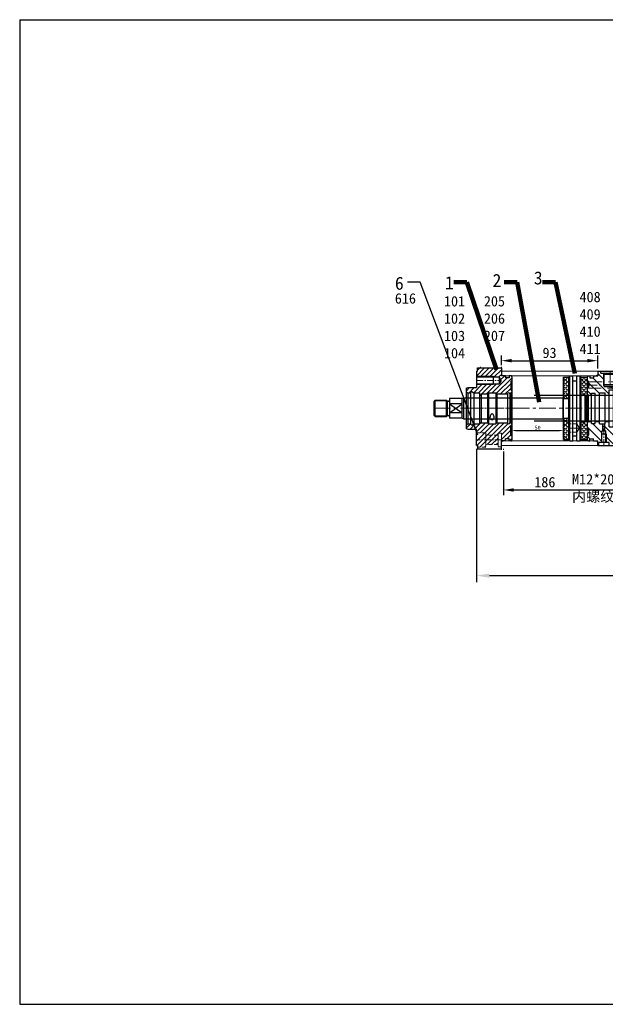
# Model space of a CAD drawing. Header units: millimetres. Extents: x -659 to 2367, y 7246 to 8205.
# Tile 1 of 6: x -659 to -94, y 7255 to 8205. Entities that reach past the tile are written whole.
import ezdxf

# ---------------------------------------------------------------- set-up
doc = ezdxf.new("R2010")
doc.units = ezdxf.units.MM
doc.header["$MEASUREMENT"] = 0
doc.linetypes.add('CENTER', pattern=[50.8, 31.75, -6.35, 6.35, -6.35])
doc.linetypes.add('DASHED', pattern=[19.05, 12.7, -6.35])
doc.layers.get('Defpoints').update_dxf_attribs({"lineweight": 25})
for name, color, linetype, lineweight in [('图层1', 7, 'Continuous', 25), ('图层2', 3, 'CENTER', 13), ('图层3', 2, 'Continuous', 13), ('图层4', 1, 'Continuous', 30), ('图层5', 5, 'DASHED', 13), ('图层7', 4, 'Continuous', 13)]:
    doc.layers.add(name, color=color, linetype=linetype, lineweight=lineweight)
doc.dimstyles.new('ISO-25', dxfattribs={"dimscale": 2, "dimtxt": 2.5, "dimasz": 2.5, "dimexe": 1.25, "dimexo": 0.625, "dimtad": 1, "dimtxsty": 'Standard', "dimcen": 2.5, "dimadec": 0, "dimazin": 0, "dimtfac": 1, "dimtmove": 0, "dimatfit": 3, "dimfxl": 0, "dimarcsym": 0})
pattern_1 = [(45, (124.333, 7987.242), (-1.975656, 1.975656), [2.032, -0.762]), (135, (124.333, 7987.242), (-1.975656, -1.975656), [2.032, -0.762])]

# ---------------------------------------------------------------- blocks, each defined once
blk = doc.blocks.new('02特殊前法兰')
at = {"layer": '图层7'}
h = blk.add_hatch(dxfattribs=at)
h.set_pattern_fill('ANSI31', color=256)
h.set_pattern_definition([(45, (-18114.527, 4885.2866), (-2.24506403, 2.24506403), [])])
h.paths.add_polyline_path([(32, 23.7), (26, 23.7), (26, 23), (10, 23), (10, 20), (2, 20), (0, 19.46), (0, 15.87), (1.5, 15), (4.2, 15, -0.547394), (5.85, 15.85), (7.32, 15), (13, 15), (13, 10.2), (14.5, 10.2), (14.5, 14), (20.5, 14), (21.5, 15), (28.5, 15), (29.5, 14), (39.9, 14, -0.912871), (42.1, 14), (43, 14), (44, 15), (44, 17), (43, 18), (43, 26), (44, 27), (44, 30.5, 0.414214), (43, 31.5), (41.6, 31.5), (41.6, 29.4), (38, 29.4), (38, 31.5), (34, 31.5), (34, 36), (34, 39), (11, 39), (11, 36), (10, 36), (10, 31), (26, 31), (26, 30.3), (32, 30.3), (33.91, 27)])
h.paths.add_polyline_path([(15.45, -23.51), (19, -23.51), (19, -26.01), (31, -26.01), (31, -24.01), (34, -24.01), (34, -30.51), (34, -31.5), (38, -31.5), (38, -29.4), (41.6, -29.4), (41.6, -31.5), (43, -31.5, 0.414214), (44, -30.5), (44, -27), (43, -26), (43, -18), (44, -17), (44, -15), (43, -14), (42.1, -14, -0.912871), (39.9, -14), (29.5, -14), (28.5, -15), (21.5, -15), (20.5, -14), (17.38, -14, -0.072973), (17.82, -16.95, -0.174896)])
h.paths.add_polyline_path([(17.82, -16.95, 0.072973), (17.38, -14), (14.5, -14), (14.5, -10.2), (13, -10.2), (13, -15), (7.32, -15), (5.85, -15.85, -0.547394), (4.2, -15), (1.5, -15), (0, -15.87), (0, -19.46), (2, -20), (10, -20), (10, -23.51), (15.45, -23.51, 0.174896)])
h.paths.add_polyline_path([(19, -26.01), (19, -23.51), (15.45, -23.51, -0.160499), (10, -26.93), (10, -30.51), (19, -30.51)])
h.paths.add_polyline_path([(19, -30.51), (31, -30.51), (31, -26.01), (19, -26.01)])
h.paths.add_polyline_path([(31, -35.01), (31, -30.51), (19, -30.51), (19, -35.01)])
h.paths.add_polyline_path([(24.67, -32.55), (33.83, -32.55), (33.83, -37.97), (24.67, -37.97)], flags=9)
h.paths.add_polyline_path([(19, -35.01), (19, -30.51), (10, -30.51), (10, -36), (11, -36), (11, -37.51), (19, -37.51)])
h.paths.add_polyline_path([(34.07, 26.54), (39.66, 21.54), (36.04, 17.51), (30.45, 22.51)], flags=24)
h.paths.add_polyline_path([(16.54, -14.56), (19.46, -14.56), (19.46, -19.56), (16.54, -19.56)], flags=24)
h.paths.add_polyline_path([(29.5, -22.05), (32.5, -22.05), (32.5, -24.3), (29.5, -24.3)], flags=24)
h.paths.add_polyline_path([(29.5, -20.05), (34.75, -20.05), (34.75, -22.55), (29.5, -22.55)], flags=24)
h.paths.add_polyline_path([(20.5, -20.3), (29.67, -20.3), (29.67, -24.47), (20.5, -24.47)], flags=24)
h.paths.add_polyline_path([(23.54, -14.56), (26.46, -14.56), (26.46, -19.56), (23.54, -19.56)], flags=24)
at = {"layer": '图层1'}
for p, q in [((11, 39), (34, 39)), ((11, 36), (11, 39)), ((34, 39), (34, 31.5)), ((10, 36), (10, 20)), ((10, 30.3), (32, 30.3)), ((26, 31), (26, 23)), ((33.91, 27), (32, 30.3)), ((32, 30.3), (32, 23.7)), ((34, 36), (34, 31.5)), ((38, 31.5), (34, 31.5)), ((38, 31.5), (38, 29.4)), ((41.6, 29.4), (38, 29.4)), ((41.6, 31.5), (41.6, 29.4)), ((43, 31.5), (41.6, 31.5)), ((44, 30.5), (44, 15)), ((0, 19.46), (2, 20)), ((0, 19.46), (0, -19.46)), ((2, 20), (10, 20)), ((10, 23.7), (32, 23.7)), ((33.91, 27), (32, 23.7)), ((44, 27), (43, 26)), ((43, 26), (43, 18)), ((0.02, 15.85), (1.5, 15)), ((1.5, 15), (4.2, 15)), ((1.5, 15), (1.5, -15)), ((4.2, 15), (4.2, -15)), ((5.85, 15.85), (7.32, 15)), ((7.32, 15), (7.32, -15)), ((7.32, 15), (13, 15)), ((13, 15), (13, -15)), ((13, 10.2), (14.5, 10.2)), ((14.5, 14), (14.5, -14)), ((14.5, 14), (20.5, 14)), ((21.5, 15), (20.5, 14)), ((20.5, 14), (20.5, -14)), ((21.5, 15), (21.5, -15)), ((21.5, 15), (28.5, 15)), ((28.5, 15), (28.5, -15)), ((28.5, 15), (29.5, 14)), ((29.5, 14), (39.9, 14)), ((29.5, 14), (29.5, -14)), ((39.9, 14), (39.9, -14)), ((42.1, 14), (42.1, -14)), ((42.1, 14), (43, 14)), ((43, 18), (44, 17)), ((44, 15), (43, 14)), ((43, 14), (43, -14)), ((44, 15), (44, -30.5)), ((0, -15.87), (1.5, -15)), ((1.5, -15), (4.2, -15)), ((5.85, -15.85), (7.32, -15)), ((7.32, -15), (13, -15)), ((13, -10.2), (14.5, -10.2)), ((14.5, -14), (20.5, -14)), ((21.5, -15), (20.5, -14)), ((21.5, -15), (28.5, -15)), ((28.5, -15), (29.5, -14)), ((29.5, -14), (39.9, -14)), ((42.1, -14), (43, -14)), ((44, -15), (43, -14)), ((43, -18), (44, -17)), ((43, -26), (43, -18)), ((0, -19.46), (2, -20)), ((2, -20), (10, -20)), ((10, -36), (10, -20)), ((44, -27), (43, -26)), ((11, -36), (11, -39)), ((34, -39), (34, -31.5)), ((38, -31.5), (34, -31.5)), ((34, -36), (34, -31.5)), ((38, -31.5), (38, -29.4)), ((41.6, -29.4), (38, -29.4)), ((41.6, -31.5), (41.6, -29.4)), ((43, -31.5), (41.6, -31.5)), ((11, -39), (34, -39))]:
    blk.add_line(p, q, dxfattribs=at)
at = {"layer": '图层1', "ltscale": 0.2}
for p, q in [((10, 36), (11, 36)), ((10, -36), (11, -36))]:
    blk.add_line(p, q, dxfattribs=at)
at = {"layer": '图层1'}
for centre, radius, start, end in [((43, 30.5), 1, 0, 90), ((5.3, 14.9), 1.1, 60, 174.78409), ((41, 13.9), 1.1, 5.21591, 174.78409), ((5.3, -14.9), 1.1, 185.21591, 300), ((41, -13.9), 1.1, 185.21591, 354.78409), ((43, -30.5), 1, 270, 0)]:
    blk.add_arc(centre, radius, start, end, dxfattribs=at)
for major_axis, ratio in [((0, -3.6), 0.555556), ((0, 2.1), 0.952381)]:
    blk.add_ellipse((25, -9), major_axis=major_axis, ratio=ratio, start_param=1.570796, end_param=4.712389, dxfattribs=at)
at = {"layer": '图层2', "ltscale": 0.2}
for p, q in [((10, 27), (33.91, 27)), ((0, 0), (44, 0)), ((34, -30.51), (10, -30.51))]:
    blk.add_line(p, q, dxfattribs=at)
at = {"layer": '图层5', "ltscale": 0.3}
for p, q in [((19, -23.51), (10, -23.51)), ((31, -26.01), (19, -26.01)), ((34, -24.01), (31, -24.01)), ((19, -37.51), (11, -37.51)), ((31, -35.01), (19, -35.01)), ((34, -37.01), (31, -37.01))]:
    blk.add_line(p, q, dxfattribs=at)
at = {"layer": '图层5'}
for p, q in [((19, -23.51), (19, -37.51)), ((31, -24.01), (31, -37.01)), ((34, -31.5), (34, -24.01))]:
    blk.add_line(p, q, dxfattribs=at)
at = {"layer": '图层7'}
for p, q in [((10, 31), (26, 31)), ((10, 23), (26, 23))]:
    blk.add_line(p, q, dxfattribs=at)
blk = doc.blocks.new('02高压腔')
at = {"layer": '图层7'}
h = blk.add_hatch(dxfattribs=at)
h.set_pattern_fill('ANSI31', color=256, scale=50, style=0)
h.set_pattern_definition([(45, (-1675.5264, -430.4834), (-4.419417, 4.419417), [])])
h.paths.add_polyline_path([(93.7, 13.5), (93.7, 19.05), (96, 19.05), (96, 23), (95, 24), (89, 24), (89, 36), (53, 36), (53, 34), (48.7, 34), (48.5, 33.8), (48.5, 22.64), (47.7, 22.64), (47.7, 17), (45, 15.44), (45, 13.5)])
h.paths.add_polyline_path([(17.9, 22), (17, 21.48), (17, 15), (17.2, 15), (17.2, 12.6), (21.2, 12.6), (21.2, 17.85), (25.4, 17.85), (25.4, 12.6), (28.8, 12.6), (28.8, 17.85), (33, 17.85), (33, 12.6), (36.2, 12.6), (36.2, 12.5, -0.414214), (37.2, 13.5), (39, 13.5), (39, 15.44), (36.3, 17), (36.3, 22.64), (35.5, 22.64), (35.5, 33.8), (35.3, 34), (31, 34), (31, 36), (21, 36), (21, 33), (18.5, 33), (18.5, 25), (17.9, 25)])
h.paths.add_polyline_path([(12.76, 15.48), (18.17, 15.48), (18.17, 10.48), (12.76, 10.48)], flags=9)
h.paths.add_polyline_path([(11, 33), (11, 36), (10, 36), (10, 31.5), (6, 31.5), (6, 29.4), (2.4, 29.4), (2.4, 31.5), (1, 31.5), (0, 30.5), (0, 27), (1.5, 25.5), (1.5, 20.5), (0, 19), (0, 13.6), (1, 12.6), (4, 12.6), (4, 14.6), (7.6, 14.6), (7.6, 12.6), (11.6, 12.6), (11.6, 15), (15, 15), (15, 21.48), (14.1, 22), (14.1, 25), (13.5, 25), (13.5, 33)])
h.paths.add_polyline_path([(63.5, -23), (63.5, -33.8), (63.7, -34), (68, -34), (68, -36), (89, -36), (89, -24), (95, -24), (96, -23), (96, -19.05), (93.7, -19.05), (93.7, -13.5), (37.2, -13.5, -0.414214), (36.2, -12.5), (36.2, -12.6), (33, -12.6), (33, -17.85), (28.8, -17.85), (28.8, -12.6), (25.4, -12.6), (25.4, -17.85), (21.2, -17.85), (21.2, -12.6), (17.2, -12.6), (17.2, -15), (11.6, -15), (11.6, -12.6), (7.6, -12.6), (7.6, -14.6), (4, -14.6), (4, -12.6), (1, -12.6), (0, -13.6), (0, -19), (0.5, -19.5), (22, -19.5), (57, -19.5), (62, -19.5), (63.73, -22.5), (63.5, -22.9)])
h.paths.add_polyline_path([(28.5, -33.8), (28.7, -34), (31, -34), (31, -36), (46, -36), (46, -34), (50.3, -34), (50.5, -33.8), (50.5, -25.5), (28.5, -25.5)])
h.paths.add_polyline_path([(37.17, -36.52), (37.17, -33.6), (42.17, -33.6), (42.17, -36.52)], flags=9)
h.paths.add_polyline_path([(0, -30.5), (1, -31.5), (2.4, -31.5), (2.4, -29.4), (6, -29.4), (6, -31.5), (10, -31.5), (10, -36), (13, -36), (13, -34), (15.3, -34), (15.5, -33.8), (15.5, -25.5), (1.5, -25.5), (0, -27)])
h.paths.add_polyline_path([(16.3, -23), (16.3, -22.5), (1.5, -22.5), (1.5, -25.5), (15.5, -25.5), (15.5, -23)])
h.paths.add_polyline_path([(22, -21), (22, -19.5), (0.5, -19.5), (1.5, -20.5), (1.5, -22.5), (16.3, -22.5), (16.3, -21)])
h.paths.add_polyline_path([(57, -21), (57, -19.5), (22, -19.5), (22, -21), (27.7, -21), (27.7, -22.5), (51.3, -22.5), (51.3, -21)])
h.paths.add_polyline_path([(50.5, -25.5), (50.5, -23), (51.3, -23), (51.3, -22.5), (27.7, -22.5), (27.7, -23), (28.5, -23), (28.5, -25.5)])
h.paths.add_polyline_path([(59.22, 23.21), (59.22, 27.79), (64.22, 27.79), (64.22, 23.21)], flags=24)
h.paths.add_polyline_path([(20.48, 33.04), (20.48, 35.96), (25.48, 35.96), (25.48, 33.04)], flags=24)
h.paths.add_polyline_path([(24.74, 26.71), (24.74, 31.29), (29.74, 31.29), (29.74, 26.71)], flags=24)
h.paths.add_polyline_path([(73.24, -31.79), (73.24, -27.21), (78.24, -27.21), (78.24, -31.79)], flags=24)
h.paths.add_polyline_path([(78.96, -30.79), (78.96, -26.21), (83.96, -26.21), (83.96, -30.79)], flags=24)
at = {"layer": '图层1'}
for p, q in [((1, 31.5), (0, 30.5)), ((0, 30.5), (0, -30.5)), ((1, 31.5), (2.4, 31.5)), ((2.4, 31.5), (2.4, 29.4)), ((2.4, 29.4), (6, 29.4)), ((6, 31.5), (6, 29.4)), ((6, 31.5), (10, 31.5)), ((10, 36), (89, 36)), ((10, 36), (10, 31.5)), ((53, 34), (31, 34)), ((36.3, 33), (35.3, 34)), ((47.7, 33), (36.3, 33)), ((47.7, 33), (48.7, 34)), ((89, 36), (89, 24)), ((0, 27), (1.5, 25.5)), ((1.5, 20.5), (0, 19)), ((1.5, 25.5), (1.5, 20.5)), ((14.1, 22), (15, 21.48)), ((15, 21.48), (17, 21.48)), ((17.9, 22), (17, 21.48)), ((35.5, 22.64), (48.5, 22.64)), ((89, 24), (95, 24)), ((93.7, 19.05), (93.7, -19.05)), ((93.7, 19.05), (96, 19.05)), ((95, 24), (96, 23)), ((96, 23), (96, -23)), ((0, 13.6), (1, 12.6)), ((1, 12.6), (1, -12.6)), ((1, 12.6), (4, 12.6)), ((4, 14.6), (4, -14.6)), ((4, 14.6), (7.6, 14.6)), ((7.6, 14.6), (7.6, -14.6)), ((7.6, 12.6), (11.6, 12.6)), ((11.6, 15), (11.6, -15)), ((11.6, 15), (17.2, 15)), ((17.2, 15), (17.2, -15)), ((17.2, 12.6), (21.2, 12.6)), ((21.2, 17.85), (21.2, -17.85)), ((21.2, 17.85), (25.4, 17.85)), ((25.4, 17.85), (25.4, -17.85)), ((25.4, 12.6), (28.8, 12.6)), ((28.8, 17.85), (28.8, -17.85)), ((28.8, 17.85), (33, 17.85)), ((33, 17.85), (33, -17.85)), ((33, 12.6), (36.2, 12.6)), ((36.2, 12.5), (36.2, -12.5)), ((36.3, 17), (39, 15.44)), ((36.3, 17), (47.7, 17)), ((37.2, 13.5), (93.7, 13.5)), ((39, 15.44), (45, 15.44)), ((47.7, 17), (45, 15.44)), ((1, -12.6), (0, -13.6)), ((0, -19), (1.5, -20.5)), ((1, -12.6), (4, -12.6)), ((4, -14.6), (7.6, -14.6)), ((7.6, -12.6), (11.6, -12.6)), ((11.6, -15), (17.2, -15)), ((17.2, -12.6), (21.2, -12.6)), ((21.2, -17.85), (25.4, -17.85)), ((25.4, -12.6), (28.8, -12.6)), ((28.8, -17.85), (33, -17.85)), ((33, -12.6), (36.2, -12.6)), ((37.2, -13.5), (93.7, -13.5)), ((1.5, -25.5), (0, -27)), ((1.5, -20.5), (1.5, -25.5)), ((15.5, -23), (28.5, -23)), ((16.3, -21), (27.7, -21)), ((50.5, -23), (63.5, -23)), ((51.3, -21), (62.7, -21)), ((89, -36), (89, -24)), ((89, -24), (95, -24)), ((93.7, -19.05), (96, -19.05)), ((95, -24), (96, -23)), ((1, -31.5), (0, -30.5)), ((1, -31.5), (2.4, -31.5)), ((2.4, -31.5), (2.4, -29.4)), ((2.4, -29.4), (6, -29.4)), ((6, -31.5), (6, -29.4)), ((6, -31.5), (10, -31.5)), ((10, -36), (10, -31.5)), ((10, -36), (89, -36)), ((13, -34), (31, -34)), ((16.3, -33), (15.3, -34)), ((16.3, -33), (27.7, -33)), ((27.7, -33), (28.7, -34)), ((46, -34), (68, -34)), ((51.3, -33), (50.3, -34)), ((51.3, -33), (62.7, -33)), ((62.7, -33), (63.7, -34))]:
    blk.add_line(p, q, dxfattribs=at)
at = {"layer": '图层1', "ltscale": 0.5}
for p, q in [((11, 36), (11, 33)), ((14.1, 33), (14.1, 22)), ((17.9, 33), (17.9, 22)), ((21, 36), (21, 33)), ((15, 21.48), (15, 15)), ((17, 21.48), (17, 15)), ((39, 15.44), (39, 13.5)), ((45, 15.44), (45, 13.5))]:
    blk.add_line(p, q, dxfattribs=at)
at = {"layer": '图层1', "ltscale": 3}
for p, q in [((21, 33), (11, 33)), ((18.5, 25), (13.5, 25)), ((17.9, 22), (14.1, 22))]:
    blk.add_line(p, q, dxfattribs=at)
at = {"layer": '图层1', "ltscale": 0.2}
for p, q in [((31, 36), (31, 34)), ((36.3, 17), (36.3, 33)), ((47.7, 17), (47.7, 33)), ((53, 36), (53, 34)), ((16.3, -21), (16.3, -33)), ((27.7, -21), (27.7, -33)), ((51.3, -21), (51.3, -33)), ((62.7, -21), (62.7, -33)), ((13, -34), (13, -36)), ((31, -34), (31, -36)), ((46, -34), (46, -36)), ((68, -34), (68, -36))]:
    blk.add_line(p, q, dxfattribs=at)
at = {"layer": '图层1'}
for centre, start, end in [((37.2, 12.5), 90, 180), ((37.2, -12.5), 180, 270)]:
    blk.add_arc(centre, 1, start, end, dxfattribs=at)
at = {"layer": '图层2', "ltscale": 0.2}
for p, q in [((16, 36), (16, 15)), ((42, 13.5), (42, 36))]:
    blk.add_line(p, q, dxfattribs=at)
at = {"layer": '图层2', "ltscale": 0.3}
for p, q in [((0, 0), (96, 0)), ((0, -22.5), (63.73, -22.5)), ((22, -36), (22, -19.5)), ((57, -36), (57, -19.5))]:
    blk.add_line(p, q, dxfattribs=at)
at = {"layer": '图层5'}
for p, q in [((0.5, -19.5), (62, -19.5)), ((1.5, -25.5), (62, -25.5)), ((62, -19.5), (63.73, -22.5)), ((62, -25.5), (63.73, -22.5))]:
    blk.add_line(p, q, dxfattribs=at)
at = {"layer": '图层5', "ltscale": 0.3}
blk.add_line((62, -25.5), (62, -19.5), dxfattribs=at)
at = {"layer": '图层7', "ltscale": 0.5}
for p, q in [((13.5, 33), (13.5, 25)), ((18.5, 33), (18.5, 25))]:
    blk.add_line(p, q, dxfattribs=at)
at = {"layer": '图层7', "ltscale": 0.2}
for p, q in [((35.5, 22.64), (35.5, 33.8)), ((48.5, 22.64), (48.5, 33.8)), ((15.5, -23), (15.5, -33.8)), ((28.5, -23), (28.5, -33.8)), ((50.5, -23), (50.5, -33.8)), ((63.5, -23), (63.5, -33.8))]:
    blk.add_line(p, q, dxfattribs=at)
blk = doc.blocks.new('02活塞杆')
at = {"layer": '图层1'}
for p, q in [((19491.43, -4911.89), (19490.43, -4912.89)), ((19490.43, -4912.89), (19490.43, -4973.29)), ((19491.43, -4911.89), (19494.43, -4911.89)), ((19491.43, -4911.89), (19491.43, -4974.29)), ((19494.43, -4911.89), (19494.43, -4974.29)), ((19494.43, -4916.59), (19498.43, -4916.59)), ((19498.43, -4911.89), (19498.43, -4974.29)), ((19498.43, -4911.89), (19501.43, -4911.89)), ((19501.43, -4911.89), (19502.43, -4912.89)), ((19501.43, -4911.89), (19501.43, -4974.29)), ((19502.43, -4912.89), (19502.43, -4973.29)), ((19506.43, -4930.09), (19506.43, -4956.09)), ((19507.43, -4931.09), (19507.43, -4955.09)), ((19507.43, -4955.09), (19507.43, -4931.09)), ((19491.43, -4974.29), (19490.43, -4973.29)), ((19491.43, -4974.29), (19494.43, -4974.29)), ((19494.43, -4969.59), (19498.43, -4969.59)), ((19498.43, -4974.29), (19501.43, -4974.29)), ((19502.43, -4973.29), (19501.43, -4974.29))]:
    blk.add_line(p, q, dxfattribs=at)
at = {"layer": '图层1', "ltscale": 0.3}
for p, q in [((19502.43, -4930.09), (19506.43, -4930.09)), ((19507.43, -4931.09), (19506.43, -4930.09)), ((19502.43, -4956.09), (19506.43, -4956.09)), ((19507.43, -4955.09), (19506.43, -4956.09))]:
    blk.add_line(p, q, dxfattribs=at)
at = {"layer": '图层2', "ltscale": 0.5}
blk.add_line((19500.74, -4924.09), (19490.43, -4924.09), dxfattribs=at)
at = {"layer": '图层5', "ltscale": 0.3}
for p, q in [((19498.43, -4920.09), (19490.43, -4920.09)), ((19498.43, -4928.09), (19490.43, -4928.09))]:
    blk.add_line(p, q, dxfattribs=at)
at = {"layer": '图层5'}
for p, q in [((19498.43, -4920.09), (19498.43, -4928.09)), ((19498.43, -4920.09), (19500.74, -4924.09)), ((19498.43, -4928.09), (19500.74, -4924.09))]:
    blk.add_line(p, q, dxfattribs=at)
blk = doc.blocks.new('*D38')
at = {"layer": 'Defpoints', "color": 0, "transparency": 16777216}
for p in [(-101.38, 7875.54), (-194.38, 7868.55), (-101.38, 7865.55)]:
    blk.add_point(p, dxfattribs=at)
at = {"layer": '图层3', "color": 0, "lineweight": -2, "transparency": 16777216}
for p, q in [((-194.38, 7871.05), (-194.38, 7880.54)), ((-184.38, 7875.54), (-111.38, 7875.54)), ((-101.38, 7868.05), (-101.38, 7880.54))]:
    blk.add_line(p, q, dxfattribs=at)
at = {"layer": '图层3', "color": 0, "transparency": 16777216}
for points in [[(-184.38, 7877.2), (-184.38, 7873.87), (-194.38, 7875.54)], [(-111.38, 7873.87), (-111.38, 7877.2), (-101.38, 7875.54)]]:
    blk.add_solid(points, dxfattribs=at)
at = {"layer": '图层3', "color": 0, "transparency": 16777216, "insert": (-147.88, 7883.04), "char_height": 10, "attachment_point": 5}
blk.add_mtext('93', dxfattribs=at)
blk = doc.blocks.new('*D39')
at = {"layer": 'Defpoints', "color": 0, "transparency": 16777216}
for p in [(-184.38, 7819.55), (-134.38, 7820.05), (-134.38, 7808.15)]:
    blk.add_point(p, dxfattribs=at)
at = {"layer": '图层3', "color": 0, "lineweight": -2, "transparency": 16777216}
for p, q in [((-184.38, 7818.61), (-184.38, 7806.28)), ((-134.38, 7819.11), (-134.38, 7806.28)), ((-180.63, 7808.15), (-138.13, 7808.15))]:
    blk.add_line(p, q, dxfattribs=at)
at = {"layer": '图层3', "color": 0, "transparency": 16777216}
for points in [[(-180.63, 7808.78), (-180.63, 7807.53), (-184.38, 7808.15)], [(-138.13, 7807.53), (-138.13, 7808.78), (-134.38, 7808.15)]]:
    blk.add_solid(points, dxfattribs=at)
at = {"layer": '图层3', "color": 0, "transparency": 16777216, "insert": (-159.38, 7810.96), "char_height": 3.75, "attachment_point": 5}
blk.add_mtext('50', dxfattribs=at)
blk = doc.blocks.new('*D40')
at = {"layer": 'Defpoints', "color": 0, "transparency": 16777216}
for p in [(-192.38, 7790.55), (-6.38, 7784.55), (-6.38, 7750.79)]:
    blk.add_point(p, dxfattribs=at)
at = {"layer": '图层3', "color": 0, "lineweight": -2, "transparency": 16777216}
for p, q in [((-192.38, 7788.05), (-192.38, 7745.79)), ((-6.38, 7782.05), (-6.38, 7745.79)), ((-182.38, 7750.79), (-16.38, 7750.79))]:
    blk.add_line(p, q, dxfattribs=at)
at = {"layer": '图层3', "color": 0, "transparency": 16777216}
for points in [[(-182.38, 7752.46), (-182.38, 7749.12), (-192.38, 7750.79)], [(-16.38, 7749.12), (-16.38, 7752.46), (-6.38, 7750.79)]]:
    blk.add_solid(points, dxfattribs=at)
at = {"layer": '图层3', "color": 0, "transparency": 16777216, "insert": (-152.42, 7758.29), "char_height": 10, "attachment_point": 5}
blk.add_mtext('186', dxfattribs=at)
blk = doc.blocks.new('*D80')
at = {"layer": 'Defpoints', "color": 0, "transparency": 16777216}
for p in [(-218.38, 7793.55), (395.62, 7789.75), (395.62, 7668.15)]:
    blk.add_point(p, dxfattribs=at)
at = {"layer": '图层7', "color": 0, "lineweight": -2, "transparency": 16777216}
for p, q in [((-218.38, 7790.43), (-218.38, 7661.9)), ((395.62, 7786.63), (395.62, 7661.9)), ((-205.88, 7668.15), (383.12, 7668.15))]:
    blk.add_line(p, q, dxfattribs=at)
at = {"layer": '图层7', "color": 0, "transparency": 16777216}
for points in [[(-205.88, 7670.23), (-205.88, 7666.07), (-218.38, 7668.15)], [(383.12, 7670.23), (383.12, 7666.07), (395.62, 7668.15)]]:
    blk.add_solid(points, dxfattribs=at)
at = {"layer": '图层7', "color": 0, "transparency": 16777216, "insert": (88.62, 7677.52), "char_height": 12.5, "attachment_point": 5}
blk.add_mtext('614', dxfattribs=at)

msp = doc.modelspace()

# ---------------------------------------------------------------- hatches: boundary and pattern name
at = {"layer": '图层7'}
h = msp.add_hatch(dxfattribs=at)
h.set_pattern_fill('ANGLE', color=256, scale=0.4, angle=315, style=0)
h.set_pattern_definition(pattern_1)
h.paths.add_polyline_path([(-129.383, 7799.551), (-134.383, 7799.551), (-134.383, 7820.051), (-130.383, 7820.051, -0.4142136), (-129.383, 7819.051)])
h.paths.add_polyline_path([(-129.383, 7840.051, -0.4142136), (-130.383, 7839.051), (-134.383, 7839.051), (-134.383, 7859.551), (-129.383, 7859.551)])
h = msp.add_hatch(dxfattribs=at)
h.set_pattern_fill('ANGLE', color=256, scale=0.4, angle=315, style=0)
h.set_pattern_definition(pattern_1)
h.paths.add_polyline_path([(-117.383, 7816.551, -0.4142136), (-116.383, 7817.551), (-111.383, 7817.551), (-111.383, 7799.551), (-117.383, 7799.551)])
h.paths.add_polyline_path([(-111.383, 7841.551), (-116.383, 7841.551, -0.4142136), (-117.383, 7842.551), (-117.383, 7859.551), (-111.383, 7859.551)])

# ---------------------------------------------------------------- linework, layer by layer
at = {"layer": '图层1'}
for p, q in [((-134.383, 7799.551), (-134.383, 7859.551)), ((-134.383, 7859.551), (-129.383, 7859.551)), ((-125.383, 7798.351), (-125.383, 7860.751)), ((-121.383, 7798.351), (-121.383, 7860.751)), ((-117.383, 7859.551), (-111.383, 7859.551)), ((-111.383, 7804.551), (-111.383, 7860.051)), ((-111.383, 7799.051), (-111.383, 7860.051)), ((-125.383, 7856.051), (-121.383, 7856.051)), ((-259.383, 7836.551), (-258.383, 7837.551)), ((-258.383, 7821.551), (-258.383, 7837.551)), ((-258.383, 7837.551), (-247.383, 7837.551)), ((-247.383, 7821.551), (-247.383, 7837.551)), ((-246.617, 7836.785), (-247.383, 7837.551)), ((-232.383, 7839.051), (-244.383, 7839.051)), ((-244.383, 7839.051), (-244.383, 7820.051)), ((-232.383, 7839.051), (-230.517, 7839.551)), ((-232.383, 7820.051), (-232.383, 7839.051)), ((-230.555, 7839.551), (-134.883, 7839.551)), ((-230.517, 7819.551), (-230.517, 7839.551)), ((-24.446, 7842.051), (-162.883, 7842.051)), ((-134.383, 7839.051), (-134.883, 7839.551)), ((-134.883, 7819.551), (-134.883, 7839.551)), ((-134.383, 7839.051), (-130.383, 7839.051)), ((-259.383, 7822.551), (-259.383, 7836.551)), ((-246.383, 7822.479), (-246.383, 7836.623)), ((-246.052, 7836.551), (-245.183, 7836.551)), ((-232.383, 7833.794), (-244.383, 7833.794)), ((-244.383, 7825.309), (-232.383, 7833.794)), ((-244.383, 7833.794), (-232.383, 7825.309)), ((-258.383, 7821.551), (-259.383, 7822.551)), ((-258.383, 7821.551), (-247.383, 7821.551)), ((-246.617, 7822.317), (-247.383, 7821.551)), ((-246.052, 7822.551), (-245.183, 7822.551)), ((-232.383, 7825.309), (-244.383, 7825.309)), ((-232.383, 7820.051), (-244.383, 7820.051)), ((-232.383, 7820.051), (-230.517, 7819.551)), ((-230.517, 7819.551), (-134.883, 7819.551)), ((-134.383, 7820.051), (-134.883, 7819.551)), ((-134.383, 7820.051), (-130.383, 7820.051)), ((-24.446, 7817.051), (-162.883, 7817.051)), ((-134.383, 7799.551), (-129.383, 7799.551)), ((-125.383, 7803.051), (-121.383, 7803.051)), ((-117.383, 7799.551), (-111.383, 7799.551))]:
    msp.add_line(p, q, dxfattribs=at)
for centre, radius, start, end in [((-130.383, 7840.051), 1, 270, 0), ((-246.052, 7837.351), 0.8, 225, 270), ((-245.183, 7837.351), 0.8, 270, 0), ((-246.052, 7821.751), 0.8, 90, 135), ((-245.183, 7821.751), 0.8, 0, 90), ((-130.383, 7819.051), 1, 0, 90)]:
    msp.add_arc(centre, radius, start, end, dxfattribs=at)
at = {"layer": '图层2', "ltscale": 0.5}
msp.add_line((-259.383, 7829.551), (364.117, 7829.551), dxfattribs=at)
at = {"layer": '图层3'}
for p, q in [((-214.683, 7868.551), (-214.683, 7869.489)), ((-194.383, 7868.551), (-194.383, 7869.489)), ((-194.383, 7790.551), (-194.383, 7789.461)), ((-192.383, 7790.551), (-192.383, 7789.461))]:
    msp.add_line(p, q, dxfattribs=at)
at = {"layer": '图层4'}
for p, q in [((-659.383, 8204.529), (740.617, 8204.529)), ((-659.383, 8204.529), (-659.383, 7254.529)), ((-659.383, 7254.529), (740.617, 7254.529)), ((-209.383, 7254.529), (740.617, 7254.529))]:
    msp.add_line(p, q, dxfattribs=at)
at = {"layer": '图层7'}
for p, q in [((-194.383, 7865.551), (-101.383, 7865.551)), ((-194.383, 7865.551), (-194.383, 7861.961)), ((-191.883, 7861.051), (-194.383, 7861.961)), ((-191.883, 7861.051), (-103.883, 7861.051)), ((-103.883, 7861.051), (-101.383, 7861.961)), ((-101.383, 7861.961), (-101.383, 7865.551)), ((-259.133, 7836.801), (-246.633, 7836.801)), ((-259.133, 7822.301), (-246.633, 7822.301)), ((-191.883, 7798.051), (-194.383, 7797.141)), ((-194.383, 7793.551), (-194.383, 7797.141)), ((-194.383, 7793.551), (-101.383, 7793.551)), ((-191.883, 7798.051), (-103.883, 7798.051)), ((-103.883, 7798.051), (-101.383, 7797.141)), ((-101.383, 7797.141), (-101.383, 7793.551))]:
    msp.add_line(p, q, dxfattribs=at)

# ---------------------------------------------------------------- block references
msp.add_blockref('02特殊前法兰', (-228.383, 7829.551), dxfattribs=at)
at = {"layer": '图层7', "xscale": -1, "rotation": 180}
for name, p in [('02高压腔', (-111.383, 7829.551)), ('02活塞杆', (-19619.812, 2886.46))]:
    msp.add_blockref(name, p, dxfattribs=at)

# ---------------------------------------------------------------- texts
at = {"layer": '图层3', "char_height": 12.5, "attachment_point": 1}
for s, insert in [('3', (-163.042, 7961.614)), ('6', (-297.143, 7956.505)), ('1', (-248.836, 7956.998)), ('2', (-202.9, 7959.247))]:
    msp.add_mtext(s, dxfattribs=dict(at, insert=insert))
at = {"layer": '图层3', "char_height": 10, "attachment_point": 1}
for s, insert, width in [('{\\fSimSun|b0|i0|c134|p54;408\\P409\\P410\\P411\\P}', (-118.943, 7941.955), 54.65482), ('616', (-297.202, 7940.61), 54.65482), ('{\\fSimSun|b0|i0|c134|p54;101\\P102\\P103\\P104}', (-249.805, 7937.846), 54.65482), ('{\\fSimSun|b0|i0|c134|p54;205\\P206\\P207}', (-211.258, 7937.901), 54.65482), ('{\\f宋体|b0|i0|c134|p54;M12*20单头螺栓、\\P内螺纹M08,深25}', (-126.141, 7766.115), 195.24117)]:
    msp.add_mtext(s, dxfattribs=dict(at, insert=insert, width=width))

# ---------------------------------------------------------------- dimensions: what is measured, and where the dimension line sits
at = {"layer": '图层3'}
for base, p1, p2, override, picture, middle in [((-101.383, 7875.537), (-194.383, 7868.551), (-101.383, 7865.551), {"dimscale": 4, "dimtxsty": 'Standard'}, '*D38', (-147.883, 7883.037)), ((-134.383, 7808.152), (-184.383, 7819.551), (-134.383, 7820.051), {"dimscale": 1.5, "dimdec": 0}, '*D39', (-159.383, 7810.964))]:
    dim = msp.add_linear_dim(base=base, p1=p1, p2=p2, dimstyle='ISO-25', override=override, dxfattribs=at)
    dim.commit()
    dim.dimension.update_dxf_attribs({"geometry": picture, "text_midpoint": middle})
dim = msp.add_linear_dim(base=(-6.383, 7750.789), p1=(-192.383, 7790.551), p2=(-6.383, 7784.551), dimstyle='ISO-25', override={"dimscale": 4}, dxfattribs=at)
dim.commit()
dim.dimension.update_dxf_attribs({"geometry": '*D40', "text_midpoint": (-152.424, 7750.789), "dimtype": 160})
at = {"layer": '图层7'}
dim = msp.add_linear_dim(base=(395.617, 7668.149), p1=(-218.383, 7793.551), p2=(395.617, 7789.751), dimstyle='ISO-25', override={"dimscale": 5}, dxfattribs=at)
dim.commit()
dim.dimension.update_dxf_attribs({"geometry": '*D80', "text_midpoint": (88.617, 7677.524)})

# ---------------------------------------------------------------- leaders
at = {"layer": '图层3', "annotation_type": 0, "has_hookline": 1, "hookline_direction": 1}
for points, override, text_width in [([(-216.987, 7803.564), (-272.632, 7951.146), (-285.132, 7951.146)], {"dimscale": 5, "dimgap": 0.625, "dimtad": 0}, 8.333), ([(-198.934, 7867.135), (-227.63, 7951.146), (-240.13, 7951.146)], {"dimscale": 5, "dimtxt": 2.5, "dimasz": 2.5, "dimgap": 0.625, "dimtad": 0, "dimtxsty": 'Standard', "dimclrd": 0, "dimlwd": 65534}, 4.167), ([(-157.98, 7835.615), (-179.05, 7951.146), (-191.55, 7951.146)], {"dimscale": 5, "dimtxt": 2.5, "dimasz": 2.5, "dimgap": 0.625, "dimtad": 0, "dimtxsty": 'Standard', "dimclrd": 0, "dimlwd": 65534}, 8.333), ([(-123.582, 7863.168), (-142.208, 7951.146), (-154.708, 7951.146)], {"dimscale": 5, "dimtxt": 2.5, "dimasz": 2.5, "dimgap": 0.625, "dimtad": 0, "dimtxsty": 'Standard', "dimclrd": 0, "dimlwd": 65534}, 8.333)]:
    msp.add_leader(points, dimstyle='ISO-25', override=override, dxfattribs=dict(at, text_width=text_width))

doc.saveas('drawing.dxf')
